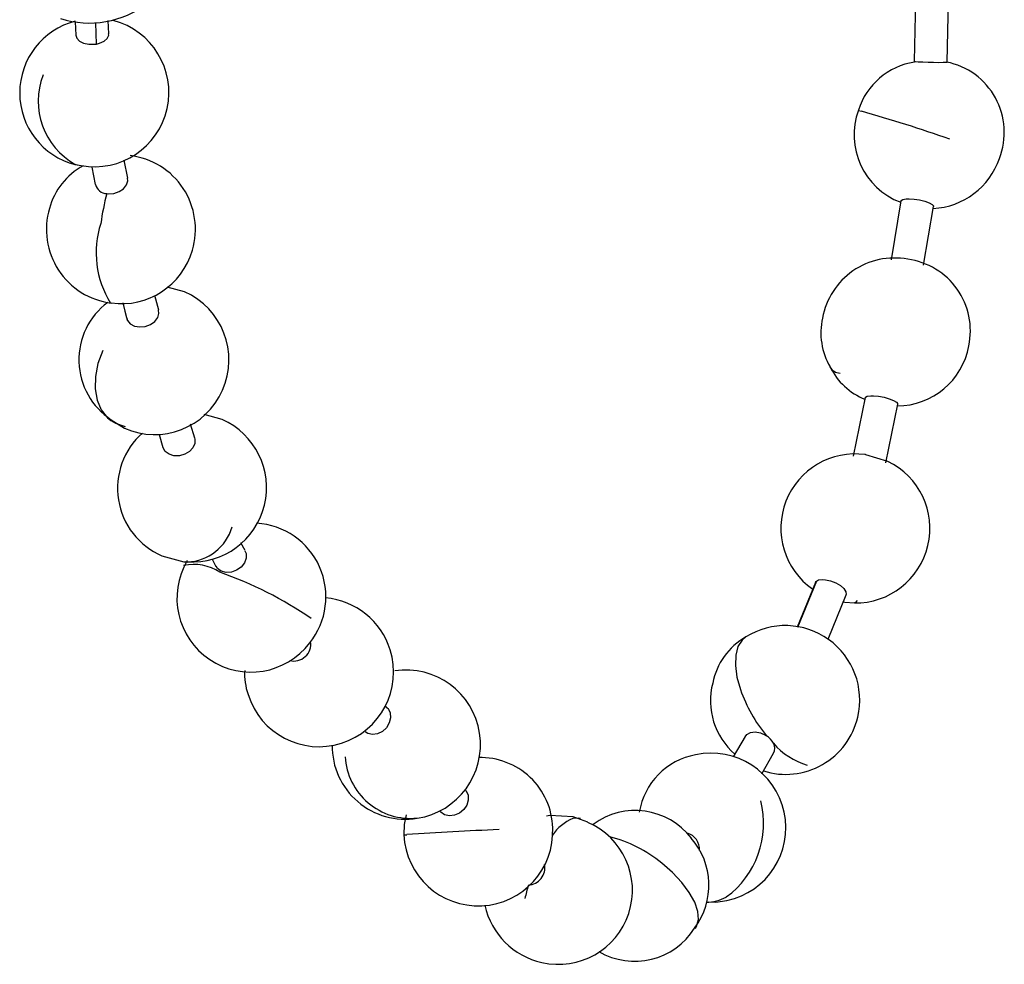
# Model space of a CAD drawing. Header units: millimetres. Extents: x 0 to 838, y 0 to 648.
# Tile 11 of 12: x 674 to 704, y 425 to 453. Entities that reach past the tile are written whole.
import ezdxf

# ---------------------------------------------------------------- set-up
doc = ezdxf.new("R2010")
doc.units = ezdxf.units.MM
doc.header["$LTSCALE"] = 3

msp = doc.modelspace()

# ---------------------------------------------------------------- linework, layer by layer
for p, q in [((701.371, 454.096), (701.328, 452.205)), ((702.344, 452.182), (702.386, 454.073)), ((675.58, 453.415), (675.594, 453.009)), ((676.231, 452.735), (676.209, 453.389)), ((676.61, 453.044), (676.595, 453.456)), ((677.193, 448.619), (677.086, 449.172)), ((675.58, 449.034), (675.763, 449.007)), ((675.654, 449.018), (675.582, 449.041)), ((675.761, 448.994), (675.654, 449.018)), ((676.092, 448.96), (676.196, 448.425)), ((700.926, 447.922), (700.622, 446.114)), ((701.624, 445.946), (701.928, 447.753)), ((678.935, 445.131), (678.403, 445.272)), ((678.142, 444.574), (678.026, 445.024)), ((677.037, 444.793), (677.158, 444.321)), ((677.186, 444.25), (677.047, 444.793)), ((699.833, 441.888), (699.465, 440.092)), ((700.46, 439.887), (700.828, 441.684)), ((680.091, 441.216), (679.537, 441.365)), ((676.687, 441.208), (677.088, 440.949)), ((679.248, 440.643), (679.122, 441.07)), ((678.154, 440.761), (678.273, 440.356)), ((680.791, 437.194), (680.662, 437.43)), ((679.028, 436.844), (678.971, 436.849)), ((679.778, 436.93), (679.897, 436.71)), ((698.303, 436.218), (697.739, 434.841)), ((698.335, 436.261), (697.753, 434.839)), ((698.688, 434.477), (699.243, 435.834)), ((685.198, 432.327), (685.092, 432.415)), ((696.14, 431.489), (695.779, 430.867)), ((696.653, 430.349), (697.019, 430.98)), ((691.313, 428.859), (690.869, 429.032))]:
    msp.add_line(p, q)
at = {"flags": 128}
for points in [[(675.595, 453.009), (675.624, 452.914), (675.707, 452.826), (675.835, 452.762), (675.993, 452.727), (676.164, 452.726), (676.231, 452.735)], [(676.231, 452.735), (676.327, 452.759), (676.465, 452.822), (676.562, 452.908), (676.607, 453.008), (676.603, 453.044)], [(701.335, 452.205), (701.337, 452.201), (701.369, 452.197), (701.461, 452.19), (701.596, 452.183), (701.758, 452.178), (701.928, 452.174), (702.089, 452.172), (702.22, 452.173), (702.308, 452.176), (702.343, 452.181), (702.341, 452.182)], [(699.616, 450.689), (699.628, 450.691), (699.713, 450.674)], [(676.549, 448.147), (676.598, 448.142), (676.767, 448.153), (676.928, 448.207), (677.063, 448.295), (677.156, 448.41), (677.197, 448.537), (677.187, 448.618)], [(700.933, 447.921), (700.932, 447.936), (700.986, 447.968), (701.09, 447.985), (701.175, 447.988), (701.333, 447.978), (701.501, 447.952), (701.661, 447.914), (701.795, 447.867), (701.887, 447.816), (701.927, 447.768), (701.922, 447.754)], [(677.165, 444.323), (677.183, 444.256), (677.186, 444.25)], [(677.186, 444.25), (677.27, 444.153), (677.4, 444.083), (677.558, 444.054), (677.726, 444.07), (677.886, 444.128), (678.019, 444.222), (678.111, 444.342), (678.15, 444.473), (678.137, 444.573)], [(676.422, 443.333), (676.277, 442.93), (676.199, 442.531), (676.19, 442.152), (676.251, 441.807), (676.38, 441.509), (676.572, 441.27), (676.673, 441.187)], [(699.84, 441.887), (699.839, 441.901), (699.895, 441.931), (699.999, 441.945), (700.084, 441.944), (700.241, 441.929), (700.408, 441.897), (700.567, 441.853), (700.699, 441.801), (700.789, 441.748), (700.828, 441.699), (700.822, 441.685)], [(676.673, 441.187), (676.819, 441.099), (677.111, 441.003)], [(679.243, 440.641), (679.255, 440.614), (679.251, 440.481), (679.192, 440.35), (679.084, 440.236), (678.94, 440.151), (678.776, 440.106), (678.61, 440.105), (678.461, 440.148), (678.345, 440.231), (678.277, 440.345), (678.276, 440.356)], [(700.528, 439.93), (699.849, 440.137), (699.834, 440.139)], [(680.785, 437.192), (680.823, 437.105), (680.824, 436.963), (680.771, 436.82), (680.67, 436.691), (680.532, 436.592), (680.373, 436.534), (680.211, 436.522), (680.063, 436.559), (679.947, 436.641), (679.903, 436.713)], [(678.241, 437.035), (678.914, 436.853), (679.029, 436.849)], [(698.309, 436.216), (698.322, 436.249), (698.335, 436.261)], [(698.335, 436.261), (698.401, 436.295), (698.521, 436.31), (698.611, 436.303), (698.769, 436.267), (698.928, 436.204), (699.069, 436.121), (699.176, 436.027), (699.238, 435.933), (699.248, 435.849), (699.239, 435.836)], [(699.158, 435.626), (699.208, 435.611), (699.501, 435.588)], [(699.581, 435.666), (699.524, 435.593), (699.504, 435.588)], [(696.164, 434.548), (696.048, 434.451), (695.923, 434.251), (695.855, 433.988), (695.845, 433.672), (695.893, 433.315), (695.999, 432.931)], [(685.198, 432.327), (685.243, 432.222), (685.256, 432.067), (685.217, 431.908), (685.131, 431.762), (685.007, 431.645), (684.86, 431.572), (684.705, 431.549), (684.56, 431.58), (684.475, 431.639)], [(685.117, 432.41), (685.18, 432.354), (685.198, 432.327)], [(696.144, 431.486), (696.198, 431.558), (696.313, 431.617), (696.457, 431.634), (696.616, 431.606), (696.771, 431.535), (696.802, 431.515)], [(687.561, 429.84), (687.577, 429.825), (687.638, 429.694), (687.646, 429.543), (687.601, 429.389), (687.508, 429.25), (687.377, 429.141), (687.223, 429.074), (687.064, 429.057), (686.917, 429.092), (686.799, 429.174), (686.786, 429.194)], [(685.737, 429.092), (685.677, 428.796), (685.669, 428.476)], [(690.869, 429.032), (690.15, 429.071), (690.046, 429.051)], [(691.089, 428.972), (691.031, 428.986), (690.856, 428.972)], [(685.669, 428.469), (685.678, 428.472), (685.76, 428.48)], [(694.616, 425.602), (694.653, 425.665), (694.71, 425.877), (694.691, 426.128), (694.597, 426.41), (694.431, 426.71), (694.201, 427.018), (693.914, 427.322), (693.582, 427.609)], [(695.017, 426.421), (695.244, 426.411), (695.587, 426.458)]]:
    msp.add_lwpolyline(points, dxfattribs=at)
for centre, radius, start, end in [((676.015, 456.304), 2.925, 252.3934, 2.5189), ((676.146, 451.234), 2.272, 104.4524, 255.566), ((676.175, 451.249), 2.279, 259.5877, 75.4235), ((701.669, 450.06), 2.146, 98.8043, 162.4899), ((701.908, 450.029), 2.192, 338.551, 78.9106), ((676.668, 450.982), 2.225, 158.8453, 240.7677), ((701.693, 449.945), 2.206, 159.8315, 249.4552), ((686.809, 405.299), 47.175, 70.6665, 74.1247), ((676.999, 447.055), 2.271, 343.4425, 83.2063), ((701.798, 449.957), 2.271, 273.0175, 341.2569), ((676.849, 447.125), 2.138, 118.7867, 164.6138), ((676.558, 448.512), 0.365, 193.5656, 268.6046), ((683.693, 446.228), 7.397, 164.9682, 172.2108), ((676.968, 447.046), 2.274, 163.4856, 262.857), ((679.121, 446.332), 2.9, 161.9393, 212.1703), ((676.995, 447.039), 2.27, 262.1517, 343.8651), ((700.726, 443.927), 2.243, 79.508, 169.7109), ((700.845, 443.937), 2.214, 347.9502, 82.4998), ((678.012, 443.04), 2.286, 246.1623, 66.1623), ((677.885, 443.047), 2.194, 126.5714, 236.9096), ((700.542, 443.875), 2.073, 167.4016, 210.32), ((700.81, 443.869), 2.235, 270.1983, 349.8504), ((699.078, 443.023), 0.384, 210.8436, 266.7763), ((700.571, 443.724), 2.028, 206.2222, 248.3501), ((679.171, 439.127), 2.282, 266.4342, 66.2309), ((679.134, 439.106), 2.255, 131.2656, 246.6763), ((699.52, 437.882), 2.279, 82.0804, 235.1585), ((699.529, 437.874), 2.286, 269.3091, 64.0663), ((681.014, 435.777), 2.261, 321.2594, 86.6084), ((678.947, 438.356), 1.514, 273.0911, 343.2418), ((680.971, 435.737), 2.27, 149.5929, 322.7345), ((679.212, 435.268), 1.502, 57.3601, 101.6923), ((676.036, 425.197), 12.015, 55.5967, 70.6283), ((683.071, 433.47), 2.28, 17.374, 85.0798), ((697.378, 432.61), 2.284, 346.8098, 121.9624), ((682.293, 434.325), 0.517, 255.4743, 9.345), ((697.2, 432.732), 2.089, 119.6102, 169.0317), ((683.066, 433.466), 2.286, 197.4285, 17.4285), ((682.654, 433.407), 1.876, 176.4971, 199.4567), ((685.733, 431.245), 2.286, 278.7022, 98.7022), ((697.237, 432.587), 2.157, 165.4225, 229.2463), ((700.28, 434.423), 4.533, 199.2157, 219.9105), ((697.39, 432.6), 2.27, 252.3953, 346.9952), ((696.471, 431.006), 0.607, 27.1297, 56.9029), ((685.709, 431.198), 2.243, 179.3509, 279.4721), ((696.776, 431.132), 0.279, 327.7919, 32.7068), ((698.738, 432.814), 2.308, 221.5492, 252.7274), ((685.872, 430.989), 2.009, 183.3271, 275.8764), ((688.024, 428.631), 2.213, 1.489, 91.7074), ((695.005, 428.824), 2.138, 100.2265, 170.6548), ((695.106, 428.693), 2.286, 282.1514, 102.1514), ((693.926, 428.821), 2.785, 306.0274, 14.5445), ((692.767, 427.044), 2.176, 37.5321, 126.4162), ((691.339, 427.734), 1.329, 111.3389, 146.6447), ((687.953, 428.582), 2.286, 182.6638, 2.6638), ((693.795, 308.283), 120.466, 92.47689, 93.82462), ((690.415, 426.774), 2.27, 256.9862, 66.6924), ((690.931, 424.355), 4.198, 50.8394, 75.4089), ((694.228, 428.029), 0.519, 356.1037, 74.8607), ((692.838, 426.931), 2.193, 323.204, 41.023), ((689.467, 427.466), 0.53, 272.5388, 10.763), ((694.893, 425.33), 5.636, 163.4404, 167.7842), ((694.979, 427.591), 1.178, 268.3974, 299.7644), ((690.377, 426.781), 2.268, 191.8926, 257.968), ((692.755, 426.764), 2.167, 239.3022, 328.0518)]:
    msp.add_arc(centre, radius, start, end)

doc.saveas('drawing.dxf')
